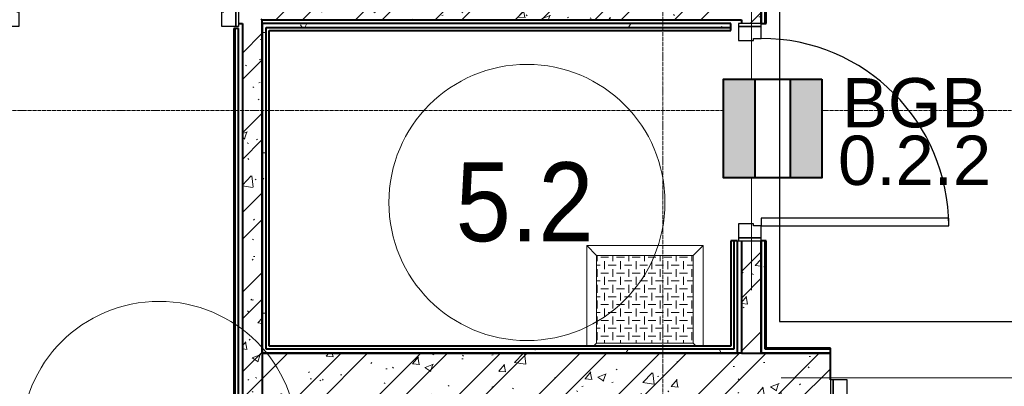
# Model space of a CAD drawing. Header units: millimetres. Extents: x -415896 to 1265883, y -383017 to -57457.
# Tile 57 of 95: x 34934 to 39927, y -288914 to -287056. Entities that reach past the tile are written whole.
import ezdxf
from ezdxf.enums import TextEntityAlignment as Align

# ---------------------------------------------------------------- set-up
doc = ezdxf.new("R2010")
doc.units = ezdxf.units.MM
doc.set_wipeout_variables(frame=1)
doc.linetypes.add('Линия сетки', pattern=[25, 20, -2.5, 0, -2.5])
for name, color, linetype, lineweight in [('A-010-A_ROOM', 7, 'Continuous', 20), ('A-200-M_WALL', 7, 'Continuous', 18), ('A-200-M_WALL_INT', 7, 'Continuous', 18), ('A-200-M_WALL_PAT', 7, 'Continuous', 40), ('A-314-M_WINDOW', 7, 'Continuous', 18), ('A-325-M_DOOR', 7, 'Continuous', 18), ('A-325-M_DOOR__FRAME', 7, 'Continuous', 30), ('A-325-M_DOOR_PANEL', 7, 'Continuous', 30), ('S-280-M_STRUCT_FRAME', 7, 'Continuous', 18), ('Smart-blocks', 1, 'Continuous', 25), ('Z-030-M_GRID', 7, 'Continuous', 9), ('ОС', 3, 'Continuous', 5), ('Текст', 7, 'Continuous', 9)]:
    doc.layers.add(name, color=color, linetype=linetype, lineweight=lineweight)
doc.layers.add('Wipeout', color=255, linetype='Continuous')
doc.layers.add('СОТС', color=5, linetype='Continuous')
doc.styles.add('Arial_2', font='arial.ttf', dxfattribs={"width": 0.9, "height": 400})
doc.styles.add('CP.Text', font='arial.ttf')
doc.styles.add('GOST 2.304', font='CS_Gost2304.shx')
pattern_1 = [(50, (0, 0), (437.2423, -38.2536), [45.72, -502.92]), (355, (0, 0), (-84.5828, 458.5367), [36.576, -402.336]), (100.451, (36.44, -3.2), (352.662, 420.2802), [38.856, -427.416]), (46.184, (0, 121.9), (650.59, -100.9033), [68.58, -754.38]), (96.636, (54.2, 113.5), (569.766, 593.8263), [58.284, -641.125]), (351.184, (0, 121.9), (569.7716, 593.8214), [54.864, -603.504]), (21, (60.96, 91.44), (363.875, -245.4366), [45.72, -502.92]), (326, (60.96, 91.44), (148.3253, 442.0518), [36.576, -402.336]), (71.451, (91.3, 71), (512.201, 196.6115), [38.856, -427.416]), (37.5, (0, 0), (7.41278, 202.9318), [6.706, -390.754, 6.706, -401.726, -403.86]), (37.5, (0, 0), (7.41278, 202.9318), [-805.891, 6.706, -397.154]), (7.5, (0, 0), (160.36715, 240.43305), [6.706, -226.162, 6.706, -381.61, -153.924]), (7.5, (0, 0), (160.36715, 240.43305), [-621.182, 6.706, -147.218]), (327.5, (-135.94, 0), (325.41783, -13.7491), [6.706, -145.694, 6.706, -468.782, -630.936]), (327.5, (-135.94, 0), (325.41783, -13.7491), [-627.888, 6.706, -624.23]), (317.5, (-196.9, 0), (355.51, 61.0244), [6.706, -191.414, 6.706, -309.067, -448.056]), (317.5, (-196.9, 0), (355.51, 61.0244), [-513.893, 6.706, -441.35])]
pattern_2 = [(45, (0, 0), (-202.0558, 202.0558), []), (45, (134.7, 0), (-202.0558, 202.0558), [])]
pattern_3 = [(0, (0, 0), (812.8, 203.2), [67.056, -542.544, 67.056, -542.544, -3251.2]), (0, (0, 0), (812.8, 203.2), [-1219.2, 67.056, -1152.144, 67.056, -542.544, -1422.4]), (0, (0, 0), (812.8, 203.2), [-3048, 67.056, -339.344, 67.056, -948.944]), (120, (304.8, 101.6), (-582.37636, 602.30545), [67.056, -542.544, 67.056, -542.544, -3251.2]), (120, (304.8, 101.6), (-582.37636, 602.30545), [-1219.2, 67.056, -1152.144, 67.056, -542.544, -1422.4]), (120, (304.8, 101.6), (-582.37636, 602.30545), [-3048, 67.056, -339.344, 67.056, -948.944]), (240, (406.4, 508), (-230.42364, -805.50545), [67.056, -542.544, 67.056, -542.544, -3251.2]), (240, (406.4, 508), (-230.42364, -805.50545), [-1219.2, 67.056, -1152.144, 67.056, -542.544, -1422.4]), (240, (406.4, 508), (-230.42364, -805.50545), [-3048, 67.056, -339.344, 67.056, -948.944])]

# ---------------------------------------------------------------- blocks, each defined once
blk = doc.blocks.new('101_Дверь_Однопольная - _ПЧ_Мет_900х2000_Тех помещения_EI60_Л-4441476-B2_-11_400_')
at = {"layer": 'A-325-M_DOOR', "color": 253, "lineweight": 30, "true_color": 0xaaaaaa}
for p, q in [((-535, 50), (-550, 50)), ((-550, 50), (-550, -65)), ((-535, -65), (-535, 50)), ((550, 50), (535, 50)), ((535, 50), (535, -65)), ((550, -65), (550, 50)), ((-550, -65), (-535, -65)), ((535, -65), (550, -65))]:
    blk.add_line(p, q, dxfattribs=at)
at = {"layer": 'A-325-M_DOOR__FRAME', "color": 253, "true_color": 0xaaaaaa}
for p, q in [((-475, 50), (-535, 50)), ((-535, 50), (-535, -65)), ((-475, 10), (-475, 50)), ((535, 50), (475, 50)), ((475, 50), (475, 10)), ((535, -65), (535, 50)), ((-465, 10), (-475, 10)), ((-465, -65), (-465, 10)), ((475, 10), (465, 10)), ((465, 10), (465, -65)), ((-535, -65), (-465, -65)), ((465, -65), (535, -65))]:
    blk.add_line(p, q, dxfattribs=at)
at = {"layer": 'A-325-M_DOOR_PANEL', "color": 253, "true_color": 0xaaaaaa}
for p, q in [((475, 1000), (435, 1000)), ((435, 1000), (435, 50)), ((475, 50), (475, 1000)), ((435, 50), (475, 50))]:
    blk.add_line(p, q, dxfattribs=at)
blk.add_arc((475, 50), 950, 90, 180, dxfattribs=at)
blk = doc.blocks.new('101_Дверь_Однопольная - _ПЧ_Мет_1000х2000_Блок кладовых_EI60_Л-4470887-B2_-11_400_')
at = {"layer": 'A-325-M_DOOR', "color": 253, "lineweight": 30, "true_color": 0xaaaaaa}
for p, q in [((-585, 125), (-600, 125)), ((-600, 125), (-600, 10)), ((-585, 10), (-585, 125)), ((600, 125), (585, 125)), ((585, 125), (585, 10)), ((600, 10), (600, 125)), ((-600, 10), (-585, 10)), ((585, 10), (600, 10))]:
    blk.add_line(p, q, dxfattribs=at)
at = {"layer": 'A-325-M_DOOR__FRAME', "color": 253, "true_color": 0xaaaaaa}
for p, q in [((-525, 125), (-585, 125)), ((-585, 125), (-585, 10)), ((-525, 85), (-525, 125)), ((585, 125), (525, 125)), ((525, 125), (525, 85)), ((585, 10), (585, 125)), ((-515, 85), (-525, 85)), ((-515, 10), (-515, 85)), ((525, 85), (515, 85)), ((515, 85), (515, 10)), ((-585, 10), (-515, 10)), ((515, 10), (585, 10))]:
    blk.add_line(p, q, dxfattribs=at)
at = {"layer": 'A-325-M_DOOR_PANEL', "color": 253, "true_color": 0xaaaaaa}
for p, q in [((525, 1175), (485, 1175)), ((485, 1175), (485, 125)), ((525, 125), (525, 1175)), ((485, 125), (525, 125))]:
    blk.add_line(p, q, dxfattribs=at)
blk.add_arc((525, 125), 1050, 90, 180, dxfattribs=at)
blk = doc.blocks.new('101_Дверь_Однопольная - _ПЧ_Мет_1000х2000_Блок кладовых_EI60_Пр-4441449-B2_-11_400_')
at = {"layer": 'A-325-M_DOOR', "color": 253, "lineweight": 30, "true_color": 0xaaaaaa}
for p, q in [((-600, 50), (-585, 50)), ((-600, -65), (-600, 50)), ((-585, 50), (-585, -65)), ((585, -65), (585, 50)), ((585, 50), (600, 50)), ((600, 50), (600, -65)), ((-585, -65), (-600, -65)), ((600, -65), (585, -65))]:
    blk.add_line(p, q, dxfattribs=at)
at = {"layer": 'A-325-M_DOOR__FRAME', "color": 253, "true_color": 0xaaaaaa}
for p, q in [((-585, 50), (-525, 50)), ((-585, -65), (-585, 50)), ((-525, 50), (-525, 10)), ((525, 50), (585, 50)), ((525, 10), (525, 50)), ((585, 50), (585, -65)), ((-525, 10), (-515, 10)), ((-515, 10), (-515, -65)), ((515, 10), (525, 10)), ((515, -65), (515, 10)), ((-515, -65), (-585, -65)), ((585, -65), (515, -65))]:
    blk.add_line(p, q, dxfattribs=at)
at = {"layer": 'A-325-M_DOOR_PANEL', "color": 253, "true_color": 0xaaaaaa}
for p, q in [((-525, 1100), (-485, 1100)), ((-525, 50), (-525, 1100)), ((-485, 1100), (-485, 50)), ((-485, 50), (-525, 50))]:
    blk.add_line(p, q, dxfattribs=at)
blk.add_arc((-525, 50), 1050, 0, 90, dxfattribs=at)
blk = doc.blocks.new('ПР - _ПЧ_1100_100_Оп250-250_Шаг300_Арм16_Арм10-3241043-B2_-11_400_')
at = {"layer": 'S-280-M_STRUCT_FRAME', "color": 21, "true_color": 0xffaaaa}
for p, q in [((-800, 0), (800, 0)), ((-800, 0), (-550, 0)), ((-465, 0), (465, 0)), ((-465, 0), (465, 0)), ((550, 0), (800, 0))]:
    blk.add_line(p, q, dxfattribs=at)
blk = doc.blocks.new('ПР - _ПЧ_1200_250_Оп250-250_Шаг300_Арм16_Арм10-4470910-B2_-11_400_')
at = {"layer": 'S-280-M_STRUCT_FRAME', "color": 21, "true_color": 0xffaaaa}
for p, q in [((-850, 0), (850, 0)), ((-850, 0), (850, 0)), ((-600, 0), (600, 0))]:
    blk.add_line(p, q, dxfattribs=at)
blk = doc.blocks.new('105_Приямок_C крышкой - 500х500-3698025-B2_-11_400_')
at = {"layer": 'S-280-M_STRUCT_FRAME', "lineweight": 9, "true_color": 0xd2d2d2}
h = blk.add_hatch(dxfattribs=at)
h.set_pattern_fill('FP_3', color=254, style=0, pattern_type=2)
h.set_pattern_definition([(180, (-42.23, -380), (5e-14, 400), [40, -360]), (180, (-122.23, -380), (5e-14, 400), [40, -360]), (180, (-202.23, -380), (5e-14, 400), [40, -360]), (180, (-282.23, -380), (5e-14, 400), [40, -360]), (180, (-362.23, -380), (5e-14, 400), [37.77, -362.23]), (270, (-100, -360), (400, 2e-14), [40, -360]), (270, (-180, -360), (400, 2e-14), [40, -360]), (270, (-260, -360), (400, 2e-14), [40, -360]), (270, (-340, -360), (400, 2e-14), [40, -360]), (270, (-20, -360), (400, 2e-14), [40, -360]), (180, (0, -340), (5e-14, 400), [40, -360]), (180, (-80, -340), (5e-14, 400), [40, -360]), (180, (-160, -340), (5e-14, 400), [40, -360]), (180, (-240, -340), (5e-14, 400), [40, -360]), (180, (-320, -340), (5e-14, 400), [40, -360]), (270, (-57.77, -320), (400, 2e-14), [40, -360]), (270, (-137.77, -320), (400, 2e-14), [40, -360]), (270, (-217.77, -320), (400, 2e-14), [40, -360]), (270, (-297.77, -320), (400, 2e-14), [40, -360]), (270, (-377.77, -320), (400, 2e-14), [40, -360]), (180, (-42.23, -300), (5e-14, 400), [40, -360]), (180, (-122.23, -300), (5e-14, 400), [40, -360]), (180, (-202.23, -300), (5e-14, 400), [40, -360]), (180, (-282.23, -300), (5e-14, 400), [40, -360]), (180, (-362.23, -300), (5e-14, 400), [37.77, -362.23]), (270, (-100, -280), (400, 2e-14), [40, -360]), (270, (-180, -280), (400, 2e-14), [40, -360]), (270, (-260, -280), (400, 2e-14), [40, -360]), (270, (-340, -280), (400, 2e-14), [40, -360]), (270, (-20, -280), (400, 2e-14), [40, -360]), (180, (0, -260), (5e-14, 400), [40, -360]), (180, (-80, -260), (5e-14, 400), [40, -360]), (180, (-160, -260), (5e-14, 400), [40, -360]), (180, (-240, -260), (5e-14, 400), [40, -360]), (180, (-320, -260), (5e-14, 400), [40, -360]), (270, (-57.77, -240), (400, 2e-14), [40, -360]), (270, (-137.77, -240), (400, 2e-14), [40, -360]), (270, (-217.77, -240), (400, 2e-14), [40, -360]), (270, (-297.77, -240), (400, 2e-14), [40, -360]), (270, (-377.77, -240), (400, 2e-14), [40, -360]), (180, (-42.23, -220), (5e-14, 400), [40, -360]), (180, (-122.23, -220), (5e-14, 400), [40, -360]), (180, (-202.23, -220), (5e-14, 400), [40, -360]), (180, (-282.23, -220), (5e-14, 400), [40, -360]), (180, (-362.23, -220), (5e-14, 400), [37.77, -362.23]), (270, (-100, -200), (400, 2e-14), [40, -360]), (270, (-180, -200), (400, 2e-14), [40, -360]), (270, (-260, -200), (400, 2e-14), [40, -360]), (270, (-340, -200), (400, 2e-14), [40, -360]), (270, (-20, -200), (400, 2e-14), [40, -360]), (180, (0, -180), (5e-14, 400), [40, -360]), (180, (-80, -180), (5e-14, 400), [40, -360]), (180, (-160, -180), (5e-14, 400), [40, -360]), (180, (-240, -180), (5e-14, 400), [40, -360]), (180, (-320, -180), (5e-14, 400), [40, -360]), (270, (-57.77, -160), (400, 2e-14), [40, -360]), (270, (-137.77, -160), (400, 2e-14), [40, -360]), (270, (-217.77, -160), (400, 2e-14), [40, -360]), (270, (-297.77, -160), (400, 2e-14), [40, -360]), (270, (-377.77, -160), (400, 2e-14), [40, -360]), (180, (-42.23, -140), (5e-14, 400), [40, -360]), (180, (-122.23, -140), (5e-14, 400), [40, -360]), (180, (-202.23, -140), (5e-14, 400), [40, -360]), (180, (-282.23, -140), (5e-14, 400), [40, -360]), (180, (-362.23, -140), (5e-14, 400), [37.77, -362.23]), (270, (-100, -120), (400, 2e-14), [40, -360]), (270, (-180, -120), (400, 2e-14), [40, -360]), (270, (-260, -120), (400, 2e-14), [40, -360]), (270, (-340, -120), (400, 2e-14), [40, -360]), (270, (-20, -120), (400, 2e-14), [40, -360]), (180, (0, -100), (5e-14, 400), [40, -360]), (180, (-80, -100), (5e-14, 400), [40, -360]), (180, (-160, -100), (5e-14, 400), [40, -360]), (180, (-240, -100), (5e-14, 400), [40, -360]), (180, (-320, -100), (5e-14, 400), [40, -360]), (270, (-57.77, -80), (400, 2e-14), [40, -360]), (270, (-137.77, -80), (400, 2e-14), [40, -360]), (270, (-217.77, -80), (400, 2e-14), [40, -360]), (270, (-297.77, -80), (400, 2e-14), [40, -360]), (270, (-377.77, -80), (400, 2e-14), [40, -360]), (180, (-42.23, -60), (5e-14, 400), [40, -360]), (180, (-122.23, -60), (5e-14, 400), [40, -360]), (180, (-202.23, -60), (5e-14, 400), [40, -360]), (180, (-282.23, -60), (5e-14, 400), [40, -360]), (180, (-362.23, -60), (5e-14, 400), [37.77, -362.23]), (270, (-100, -40), (400, 2e-14), [40, -360]), (270, (-180, -40), (400, 2e-14), [40, -360]), (270, (-260, -40), (400, 2e-14), [40, -360]), (270, (-340, -40), (400, 2e-14), [40, -360]), (270, (-20, -40), (400, 2e-14), [40, -360]), (180, (0, -20), (5e-14, 400), [40, -360]), (180, (-80, -20), (5e-14, 400), [40, -360]), (180, (-160, -20), (5e-14, 400), [40, -360]), (180, (-240, -20), (5e-14, 400), [40, -360]), (180, (-320, -20), (5e-14, 400), [40, -360]), (270, (-57.77, 0), (400, 2e-14), [40, -360]), (270, (-137.77, 0), (400, 2e-14), [40, -360]), (270, (-217.77, 0), (400, 2e-14), [40, -360]), (270, (-297.77, 0), (400, 2e-14), [40, -360]), (270, (-377.77, 0), (400, 2e-14), [40, -360])])
h.paths.add_polyline_path([(245, -222.5), (245, 222.5), (-245, 222.5), (-245, -222.5), (-183.1, -222.5)])
at = {"layer": 'A-314-M_WINDOW', "color": 253, "true_color": 0xaaaaaa}
for p, q in [((-295, -237.5), (-295, 272.5)), ((-295, 272.5), (295, 272.5)), ((295, 272.5), (295, -237.5)), ((245, 222.5), (-245, 222.5)), ((-245, 222.5), (-245, -222.5)), ((245, 222.5), (245, -222.5)), ((-245, -222.5), (245, -222.5))]:
    blk.add_line(p, q, dxfattribs=at)
at = {"layer": 'S-280-M_STRUCT_FRAME', "color": 253, "true_color": 0xaaaaaa}
for p, q in [((-245, 222.5), (-295, 272.5)), ((245, 222.5), (295, 272.5)), ((-245, -222.5), (-260, -237.5)), ((245, -222.5), (260, -237.5))]:
    blk.add_line(p, q, dxfattribs=at)
at = {"layer": 'S-280-M_STRUCT_FRAME', "color": 253, "lineweight": 9, "true_color": 0xaaaaaa}
for p, q in [((245, 222.5), (-245, 222.5)), ((-245, 222.5), (-245, -222.5)), ((245, -222.5), (245, 222.5)), ((-245, -222.5), (245, -222.5))]:
    blk.add_line(p, q, dxfattribs=at)
blk = doc.blocks.new('135_SLK_GD_AR_rvt-1-B2_-11_400_')
at = {"layer": 'A-200-M_WALL_PAT', "lineweight": 9, "true_color": 0xaaaaaa}
h = blk.add_hatch(dxfattribs=at)
h.set_pattern_fill('FP_4', color=253, style=0, pattern_type=2)
h.set_pattern_definition(pattern_3)
h.paths.add_polyline_path([(47250, 72970), (47270, 72970), (47270, 73540), (47250, 73540), (47250, 73528.2)])
h.paths.add_polyline_path([(47250, 74640), (47270, 74640), (47270, 77400), (47250, 77400), (47250, 74760)])
h = blk.add_hatch(dxfattribs=at)
h.set_pattern_fill('FP_1', color=253, style=0, pattern_type=2)
h.set_pattern_definition(pattern_1)
h.paths.add_polyline_path([(44620, 72720), (44720, 72720), (44720, 74760), (44620, 74760), (44620, 73528.2)])
h = blk.add_hatch(dxfattribs=at)
h.set_pattern_fill('FP_2', color=253, style=0, pattern_type=2)
h.set_pattern_definition(pattern_2)
h.paths.add_polyline_path([(44620, 72720), (44720, 72720), (44720, 74760), (44620, 74760), (44620, 73528.2)])
h = blk.add_hatch(dxfattribs=at)
h.set_pattern_fill('FP_1', color=253, style=0, pattern_type=2)
h.set_pattern_definition(pattern_1)
h.paths.add_polyline_path([(47150, 74660), (47150, 74760), (44720, 74760), (44720, 74660), (46476.9, 74660)])
h = blk.add_hatch(dxfattribs=at)
h.set_pattern_fill('FP_2', color=253, style=0, pattern_type=2)
h.set_pattern_definition(pattern_2)
h.paths.add_polyline_path([(47150, 74660), (47150, 74760), (44720, 74760), (44720, 74660), (46476.9, 74660)])
h = blk.add_hatch(dxfattribs=at)
h.set_pattern_fill('FP_1', color=253, style=0, pattern_type=2)
h.set_pattern_definition(pattern_1)
h.paths.add_polyline_path([(47250, 72970), (47250, 73540), (47150, 73540), (47150, 72970), (47170.2, 72970)])
h.paths.add_polyline_path([(47150, 74640), (47250, 74640), (47250, 74760), (47150, 74760), (47150, 74660)])
h = blk.add_hatch(dxfattribs=at)
h.set_pattern_fill('FP_2', color=253, style=0, pattern_type=2)
h.set_pattern_definition(pattern_2)
h.paths.add_polyline_path([(47250, 72970), (47250, 73540), (47150, 73540), (47150, 72970), (47170.2, 72970)])
h.paths.add_polyline_path([(47150, 74640), (47250, 74640), (47250, 74760), (47150, 74760), (47150, 74660)])
h = blk.add_hatch(dxfattribs=at)
h.set_pattern_fill('FP_4', color=253, style=0, pattern_type=2)
h.set_pattern_definition(pattern_3)
h.paths.add_polyline_path([(47095, 74620), (47095, 74640), (44720, 74640), (44720, 74620), (46476.9, 74620)])
h = blk.add_hatch(dxfattribs=at)
h.set_pattern_fill('FP_4', color=253, style=0, pattern_type=2)
h.set_pattern_definition(pattern_3)
h.paths.add_polyline_path([(44740, 72990), (44740, 74620), (44720, 74620), (44720, 72990)])
h = blk.add_hatch(dxfattribs=at)
h.set_pattern_fill('FP_4', color=253, style=0, pattern_type=2)
h.set_pattern_definition(pattern_3)
h.paths.add_polyline_path([(47130, 72970), (47130, 72990), (44720, 72990), (44720, 72970), (46476.9, 72970)])
h = blk.add_hatch(dxfattribs=at)
h.set_pattern_fill('FP_4', color=253, style=0, pattern_type=2)
h.set_pattern_definition(pattern_3)
h.paths.add_polyline_path([(48800, 72970), (52600, 72970), (52600, 72990), (48800, 72990)])
h.paths.add_polyline_path([(47275, 72970), (47600, 72970), (47600, 72990), (47270, 72990), (47270, 72970)])
h = blk.add_hatch(dxfattribs=at)
h.set_pattern_fill('FP_1', color=253, style=0, pattern_type=2)
h.set_pattern_definition(pattern_1)
h.paths.add_polyline_path([(52598, 72720), (52600, 72720), (52600, 72970), (48800, 72970), (48800, 72720), (52023.1, 72720)])
h.paths.add_polyline_path([(46476.9, 72720), (47600, 72720), (47600, 72970), (44720, 72970), (44720, 72720), (45100, 72720)])
h = blk.add_hatch(dxfattribs=at)
h.set_pattern_fill('FP_2', color=253, style=0, pattern_type=2)
h.set_pattern_definition(pattern_2)
h.paths.add_polyline_path([(52598, 72720), (52600, 72720), (52600, 72970), (48800, 72970), (48800, 72720), (52023.1, 72720)])
h.paths.add_polyline_path([(46476.9, 72720), (47600, 72720), (47600, 72970), (44720, 72970), (44720, 72720), (45100, 72720)])
at = {"layer": 'A-200-M_WALL', "color": 253, "lineweight": 40, "true_color": 0xaaaaaa}
for p, q in [((47270, 74640), (47270, 77400)), ((47250, 74640), (47250, 74760)), ((47250, 74760), (47250, 74640)), ((44580, 74615), (44580, 72720)), ((44720, 74620), (44720, 74605)), ((44720, 73005), (44720, 74605)), ((44720, 74605), (44720, 73005)), ((44740, 74620), (47095, 74620)), ((44740, 74605), (44740, 74620)), ((44740, 73005), (44740, 74605)), ((47110, 73540), (47110, 73005)), ((47250, 72970), (47250, 73540)), ((47250, 73540), (47250, 72970)), ((47270, 72990), (47270, 73540)), ((44720, 73005), (44720, 72990)), ((44740, 72990), (44740, 73005)), ((47110, 72990), (44740, 72990)), ((47110, 73005), (47110, 72990)), ((47275, 72990), (47270, 72990)), ((47600, 72990), (47275, 72990)), ((47130, 72970), (44720, 72970)), ((44720, 72970), (44720, 72720)), ((44720, 72970), (47130, 72970)), ((47150, 72970), (47250, 72970)), ((47270, 72970), (47275, 72970)), ((47600, 72970), (47275, 72970)), ((47275, 72970), (47600, 72970))]:
    blk.add_line(p, q, dxfattribs=at)
at = {"layer": 'A-200-M_WALL_INT', "color": 253, "lineweight": 40, "true_color": 0xaaaaaa}
for p, q in [((47275, 74640), (47275, 77400)), ((44600, 74640), (44620, 74640)), ((44620, 74640), (44620, 72720)), ((44720, 74660), (47150, 74660)), ((44720, 74605), (44720, 74660)), ((47095, 74640), (44720, 74640)), ((44720, 74640), (44720, 74620)), ((47095, 74605), (47095, 74640)), ((47150, 74660), (47150, 74640)), ((47250, 74640), (47275, 74640)), ((44600, 74615), (44575, 74615)), ((44575, 74615), (44575, 72720)), ((44600, 72720), (44600, 74615)), ((44755, 74605), (47095, 74605)), ((44755, 73005), (44755, 74605)), ((47130, 73540), (47095, 73540)), ((47095, 73540), (47095, 73005)), ((47130, 73005), (47130, 73540)), ((47150, 73540), (47150, 72970)), ((47275, 73540), (47250, 73540)), ((47275, 72995), (47275, 73540)), ((44720, 72970), (44720, 73005)), ((44720, 72990), (44720, 72970)), ((47095, 73005), (44755, 73005)), ((47130, 72990), (47130, 73005)), ((47130, 72970), (47130, 72990)), ((47600, 72995), (47275, 72995)), ((47600, 72970), (47600, 72995)), ((47150, 72970), (47130, 72970)), ((47275, 72970), (47250, 72970)), ((47250, 72970), (47270, 72970)), ((47600, 72835), (47600, 72970))]:
    blk.add_line(p, q, dxfattribs=at)
at = {"layer": 'A-314-M_WINDOW', "color": 253, "lineweight": 18, "true_color": 0xaaaaaa}
blk.add_blockref('105_Приямок_C крышкой - 500х500-3698025-B2_-11_400_', (46660, 73242.5), dxfattribs=at)
at = {"layer": 'A-325-M_DOOR', "color": 253, "lineweight": 18, "true_color": 0xaaaaaa}
blk.add_blockref('101_Дверь_Однопольная - _ПЧ_Мет_1000х2000_Блок кладовых_EI60_Пр-4441449-B2_-11_400_', (44000, 74690), dxfattribs=at)
for name, p, rotation in [('101_Дверь_Однопольная - _ПЧ_Мет_900х2000_Тех помещения_EI60_Л-4441476-B2_-11_400_', (47200, 74090), 269.9999999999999), ('101_Дверь_Однопольная - _ПЧ_Мет_1000х2000_Блок кладовых_EI60_Л-4470887-B2_-11_400_', (48200, 72845), 180)]:
    blk.add_blockref(name, p, dxfattribs=dict(at, rotation=rotation))
at = {"layer": 'S-280-M_STRUCT_FRAME', "color": 253, "lineweight": 18, "true_color": 0xaaaaaa}
for name, p, rotation in [('ПР - _ПЧ_1100_100_Оп250-250_Шаг300_Арм16_Арм10-3241043-B2_-11_400_', (47200, 74090), 269.9999999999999), ('ПР - _ПЧ_1200_250_Оп250-250_Шаг300_Арм16_Арм10-4470910-B2_-11_400_', (48200, 72845), 180)]:
    blk.add_blockref(name, p, dxfattribs=dict(at, rotation=rotation))
blk = doc.blocks.new('050_Марка_Помещение - Номер-620969-B2_-11_400_')
at = {"layer": 'A-010-A_ROOM', "color": 253, "true_color": 0xaaaaaa}
blk.add_circle((0, 0), 3.5, dxfattribs=at)
blk = doc.blocks.new('-2 этаж')
at = {"layer": 'Z-030-M_GRID', "color": 253, "linetype": 'Линия сетки', "true_color": 0xaaaaaa}
for p, q in [((305842.3, -369625.5), (305842.3, -260674.5)), ((415039.4, -275727.3), (255409.6, -275727.3))]:
    blk.add_line(p, q, dxfattribs=at)
at = {"lineweight": 5}
blk.add_blockref('135_SLK_GD_AR_rvt-1-B2_-11_400_', (259092.3, -349927.3), dxfattribs=at)
at = {"layer": 'A-010-A_ROOM', "color": 253, "true_color": 0xaaaaaa, "xscale": 199.9999999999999, "yscale": 199.9999999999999, "zscale": 199.9999999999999}
for p in [(305154, -276193.5), (303289.2, -277394.9)]:
    blk.add_blockref('050_Марка_Помещение - Номер-620969-B2_-11_400_', p, dxfattribs=at)
at = {"layer": 'A-010-A_ROOM', "color": 253, "lineweight": 9, "true_color": 0xaaaaaa, "insert": (304792.7, -275990), "char_height": 400, "width": 865.822, "attachment_point": 1, "style": 'Arial_2'}
blk.add_mtext('5.2', dxfattribs=at)
blk = doc.blocks.new('*U4757')
at = {"ltscale": 200, "style": 'GOST 2.304'}
for tag, p, height, flags in [('ВАРИАНТ', (2.5, -2.5), 2.5, 8), ('СС-НАЧАЛО', (3.351, -20.887), 1, 9), ('СС-ОКОНЧАНИЕ', (3.27, -22.59), 1, 9), ('ПОТРЕБЛЕНИЕ_ДЕЖ', (3.27, -24.861), 1, 9), ('ПОТРЕБЛЕНИЕ_ТР', (3.432, -26.646), 1, 9), ('СЕРТИФИКАТ_СООТВЕТСТВИЯ', (3.838, -28.836), 1, 9), ('АРТИКУЛ', (3.838, -30.377), 1, 9), ('IP', (4.082, -31.999), 1, 9), ('ЦЕНА', (4.082, -33.621), 1, 9), ('ОПИСАНИЕ', (3.757, -35.243), 1, 9), ('1', (4.082, -36.865), 1, 9), ('2', (4.325, -38.082), 1, 9), ('3', (4, -39.704), 1, 9), ('БУКВЫУГО', (3.756, -41.667), 1, 9), ('АДРЕС', (3.627, -43.15), 1, 9), ('СИСТЕМА', (3.627, -44.684), 1, 9), ('СИСТЕМА-2', (3.627, -46.218), 1, 9), ('ВОР', (3.627, -47.753), 1, 9), ('ТЕМПЕРАТУРА', (3.627, -49.287), 1, 9), ('ВЕС', (3.627, -50.821), 1, 9), ('РАЗМЕР', (3.627, -52.355), 1, 9)]:
    blk.add_attdef(tag, p, '', height=height, dxfattribs=dict(at, flags=flags))
at = {"ltscale": 100, "style": 'GOST 2.304', "flags": 9}
for tag, p in [('ОБОЗНАЧЕНИЕ', (3.659, -5.362)), ('ПРОИЗВОДИТЕЛЬ', (3.56, -6.998)), ('КОД', (3.806, -8.717)), ('НАИМЕНОВАНИЕ', (3.56, -10.272)), ('ЕДИНИЦА', (3.158, -11.941)), ('СТРАНА', (3.239, -13.823)), ('РАСЧЕТ_ПОТРЕБЛЕНИЯ', (3.158, -15.706)), ('СПЕЦИФИКАЦИЯ', (3.076, -17.589)), ('ТИП', (3.076, -19.226))]:
    blk.add_attdef(tag, p, '', height=1, dxfattribs=at)
at = {"color": 0, "lineweight": -2}
blk.add_wipeout([(-2.5, 2.5), (2.5, 2.5), (2.5, -2.5), (-2.5, -2.5)], dxfattribs=at).dxf.layer = 'Wipeout'
at = {"layer": 'Smart-blocks', "color": 0, "lineweight": -2, "ltscale": 100}
blk.add_lwpolyline([(-2.5, 2.5), (2.5, 2.5), (2.5, -2.5), (-2.5, -2.5)], close=True, dxfattribs=at)
at = {"color": 0, "lineweight": -2}
blk.add_wipeout([(-2.5, 2.5), (2.5, 2.5), (2.5, -2.5), (-2.5, -2.5)], dxfattribs=at).dxf.layer = 'Wipeout'
at = {"layer": 'Smart-blocks', "lineweight": -2}
for points in [[(-2.5, 2.5), (2.5, 2.5), (2.5, 0.892), (-2.5, 0.892)], [(-2.5, -0.901), (2.5, -0.901), (2.5, -2.5), (-2.5, -2.5)]]:
    blk.add_hatch(color=0, dxfattribs=at).paths.add_polyline_path(points)
at = {"layer": 'Smart-blocks', "color": 0, "lineweight": -2, "ltscale": 100}
blk.add_lwpolyline([(-2.5, 2.5), (2.5, 2.5), (2.5, -2.5), (-2.5, -2.5)], close=True, dxfattribs=at)
for points in [[(-2.5, 0.892), (2.5, 0.892)], [(-2.5, -0.901), (2.5, -0.901)]]:
    blk.add_lwpolyline(points, dxfattribs=at)
at = {"ltscale": 200, "style": 'GOST 2.304', "flags": 8}
blk.add_attdef('ПОЗИЦИЯ', text='', height=2.5, dxfattribs=at).set_placement((0, 2.5), align=Align.BOTTOM_CENTER)

msp = doc.modelspace()

# ---------------------------------------------------------------- block references
at = {"color": 0}
msp.add_blockref('-2 этаж', (-267647.8, -11788.6), dxfattribs=at)

# ---------------------------------------------------------------- texts
at = {"layer": 'Текст', "ltscale": 100, "insert": (38837.8, -287896.9), "char_height": 250, "width": 1267.912, "attachment_point": 7, "line_spacing_factor": 0.7, "style": 'CP.Text'}
msp.add_mtext('\\pxqc;BGB\\P0.2.2', dxfattribs=at)

# ---------------------------------------------------------------- next in the draw order: block references
at = {"layer": 'ОС', "color": 3, "lineweight": 40, "xscale": 100, "yscale": 100, "zscale": 100, "rotation": 270}
msp.add_blockref('*U4757', (38752.1, -287606.9), dxfattribs=at)

# ---------------------------------------------------------------- next in the draw order: linework, layer by layer
at = {"layer": 'СОТС', "color": 3, "lineweight": 30}
msp.add_lwpolyline([(75582.8, -304359.9), (54590.2, -304359.9), (54590.2, -282929.3), (33745.1, -282929.3), (33745.1, -284468.7), (33970.6, -284468.7), (33970.6, -283367.4), (38787, -283367.4), (38787, -288584.7), (40104, -288584.7), (40104, -283367.4), (43215.9, -283367.4), (43215.9, -284263.7), (43424.5, -284263.7), (43424.5, -283367.4), (49211.6, -283367.4), (49211.6, -285065.8), (48955.4, -285065.8)], dxfattribs=at)

doc.saveas('drawing.dxf')
